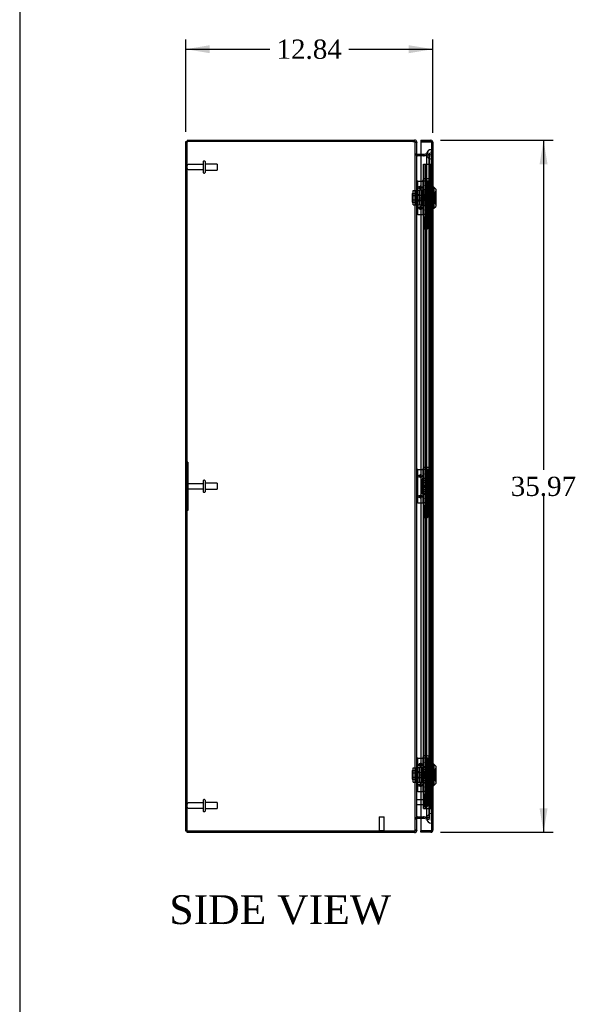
# Model space of a CAD drawing. Header units: inches. Extents: x 1 to 240, y -1 to 159.
# Tile 2 of 9: x 1 to 30, y 58 to 109. Entities that reach past the tile are written whole.
import ezdxf
from ezdxf.enums import TextEntityAlignment as Align
from ezdxf.lldxf.tags import DXFTag

# ---------------------------------------------------------------- set-up
doc = ezdxf.new("R2010")
doc.units = ezdxf.units.IN
doc.header["$MEASUREMENT"] = 0
for name, color, linetype in [('CAP02342', 7, 'Continuous'), ('COM52765', 7, 'Continuous'), ('COM52811', 7, 'Continuous'), ('COM53846', 7, 'Continuous'), ('COM70219', 7, 'Continuous'), ('COM71099-1', 7, 'Continuous'), ('Default', 7, 'Continuous'), ('HNG14573-1', 7, 'Continuous'), ('HNG14573-2', 7, 'Continuous'), ('LOK10000', 7, 'Continuous'), ('LOK10000CAM', 7, 'Continuous'), ('LOK10000NUT', 7, 'Continuous'), ('LOK10000SC', 7, 'Continuous'), ('PIN17645', 7, 'Continuous'), ('QLB20254', 7, 'Continuous'), ('QLB20284', 7, 'Continuous'), ('STD21878', 7, 'Continuous'), ('STD26098', 7, 'Continuous')]:
    doc.layers.add(name, color=color, linetype=linetype)
doc.styles.add('SEACAD_Times_New_Roman', font='times.ttf')
tags = doc.linetypes.add('HIDDEN2', pattern=[0.1875, 0.125, -0.0625]).pattern_tags.tags
tags[6:7] = [DXFTag(74, 4), DXFTag(75, 0), DXFTag(340, '0'), DXFTag(46, 0.0), DXFTag(50, 0.0), DXFTag(44, 0.0), DXFTag(45, 0.0)]
tags[4:5] = [DXFTag(74, 4), DXFTag(75, 0), DXFTag(340, '0'), DXFTag(46, 0.0), DXFTag(50, 0.0), DXFTag(44, 0.0), DXFTag(45, 0.0)]
doc.dimstyles.new('HAMMOND_(STH_-_240x160)', dxfattribs={"dimtxt": 1, "dimasz": 1.25, "dimexe": 0.5, "dimexo": 0.5, "dimgap": 0.25, "dimtad": 0, "dimtih": 1, "dimtoh": 1, "dimzin": 0, "dimdsep": 46, "dimtxsty": 'SEACAD_Times_New_Roman', "dimblk1": '_SE_FILLED', "dimblk2": '_SE_FILLED', "dimsah": 1, "dimcen": 0.5, "dimadec": 0, "dimazin": 0, "dimtfac": 0.8, "dimtofl": 0, "dimtmove": 0, "dimatfit": 3, "dimfxl": 1, "dimtolj": 1, "dimtzin": 0, "dimarcsym": 0})

# ---------------------------------------------------------------- blocks, each defined once
blk = doc.blocks.new('SE2')
at = {"layer": 'CAP02342', "color": 7, "linetype": 'HIDDEN2'}
for p, q in [((22.224, 98.471), (21.932, 98.471)), ((21.932, 98.471), (21.932, 97.998)), ((21.992, 98.471), (21.992, 97.998)), ((22.164, 97.998), (22.164, 98.471)), ((22.224, 97.998), (22.224, 98.471)), ((22.071, 97.919), (22.085, 97.919)), ((22.071, 97.859), (22.085, 97.859)), ((22.224, 83.471), (21.932, 83.471)), ((21.932, 83.471), (21.932, 82.998)), ((21.992, 83.471), (21.992, 82.998)), ((22.164, 82.998), (22.164, 83.471)), ((22.224, 82.998), (22.224, 83.471)), ((22.071, 82.919), (22.085, 82.919)), ((22.071, 82.859), (22.085, 82.859)), ((22.224, 68.471), (21.932, 68.471)), ((21.932, 68.471), (21.932, 67.998)), ((21.992, 68.471), (21.992, 67.998)), ((22.164, 67.998), (22.164, 68.471)), ((22.224, 67.998), (22.224, 68.471)), ((22.071, 67.919), (22.085, 67.919)), ((22.071, 67.859), (22.085, 67.859))]:
    blk.add_line(p, q, dxfattribs=at)
for centre, radius, start, end in [((22.071, 97.998), 0.139, 180, 270), ((22.071, 97.998), 0.079, 180, 270), ((22.071, 97.998), 0.079, 270, 275.0835), ((22.071, 97.998), 0.139, 270, 272.8866), ((22.085, 97.998), 0.079, 264.9165, 270), ((22.085, 97.998), 0.139, 267.1134, 270), ((22.085, 97.998), 0.079, 270, 0), ((22.085, 97.998), 0.139, 270, 0), ((22.071, 82.998), 0.139, 180, 270), ((22.071, 82.998), 0.079, 180, 270), ((22.071, 82.998), 0.079, 270, 275.0835), ((22.085, 82.998), 0.079, 264.9165, 270), ((22.085, 82.998), 0.079, 270, 0), ((22.085, 82.998), 0.139, 270, 0), ((22.071, 82.998), 0.139, 270, 272.8866), ((22.085, 82.998), 0.139, 267.1134, 270), ((22.071, 67.998), 0.139, 180, 270), ((22.071, 67.998), 0.079, 180, 270), ((22.071, 67.998), 0.079, 270, 275.0835), ((22.071, 67.998), 0.139, 270, 272.8866), ((22.085, 67.998), 0.079, 264.9165, 270), ((22.085, 67.998), 0.139, 267.1134, 270), ((22.085, 67.998), 0.079, 270, 0), ((22.085, 67.998), 0.139, 270, 0)]:
    blk.add_arc(centre, radius, start, end, dxfattribs=at)
at = {"layer": 'COM52765', "color": 7, "linetype": 'Continuous'}
for p, q in [((9.588, 102.415), (9.696, 102.415)), ((9.588, 66.559), (9.588, 102.415)), ((21.385, 102.415), (9.696, 102.415)), ((21.588, 66.62), (21.588, 102.353)), ((21.624, 101.665), (21.622, 101.665)), ((21.8, 101.665), (21.624, 101.665)), ((21.622, 67.309), (21.624, 67.309)), ((21.624, 67.309), (21.8, 67.309)), ((9.696, 66.559), (9.588, 66.559)), ((21.385, 66.559), (9.696, 66.559))]:
    blk.add_line(p, q, dxfattribs=at)
at = {"layer": 'COM52765', "color": 7, "linetype": 'HIDDEN2'}
for p, q in [((9.66, 66.559), (9.66, 102.415)), ((9.66, 101.987), (9.588, 101.987)), ((21.516, 66.62), (21.516, 102.353)), ((21.588, 102.353), (21.516, 102.353)), ((9.588, 101.487), (9.66, 101.487)), ((21.588, 101.752), (21.516, 101.752)), ((21.622, 101.665), (21.617, 101.665)), ((21.949, 101.665), (21.8, 101.665)), ((21.954, 101.666), (21.949, 101.665)), ((21.962, 101.668), (21.954, 101.666)), ((22.242, 101.732), (21.962, 101.668)), ((21.962, 101.668), (21.978, 101.668)), ((22.259, 101.732), (21.978, 101.668)), ((22.259, 101.732), (22.242, 101.732)), ((22.242, 67.242), (22.242, 101.732)), ((22.259, 67.242), (22.259, 101.732)), ((9.66, 67.487), (9.588, 67.487)), ((21.588, 67.222), (21.516, 67.222)), ((21.622, 67.309), (21.617, 67.309)), ((21.8, 67.309), (21.949, 67.309)), ((21.949, 67.309), (21.954, 67.308)), ((21.954, 67.308), (21.962, 67.306)), ((21.962, 67.306), (21.978, 67.306)), ((21.962, 67.306), (22.242, 67.242)), ((21.978, 67.306), (22.259, 67.242)), ((22.259, 67.242), (22.242, 67.242)), ((9.588, 66.987), (9.66, 66.987)), ((21.588, 66.62), (21.516, 66.62))]:
    blk.add_line(p, q, dxfattribs=at)
at = {"layer": 'COM52765', "color": 7, "linetype": 'Continuous'}
for centre, radius, start, end in [((21.385, 102.103), 0.312, 72.2641, 90), ((21.755, 101.766), 0.168, 184.9188, 217.2701), ((21.755, 67.207), 0.168, 142.7299, 175.0812), ((21.385, 66.871), 0.312, 270, 287.7359)]:
    blk.add_arc(centre, radius, start, end, dxfattribs=at)
at = {"layer": 'COM52765', "color": 7, "linetype": 'HIDDEN2'}
blk.add_arc((21.755, 67.207), 0.168, 142.7299, 175.0812, dxfattribs=at)
at = {"layer": 'COM52765', "color": 7, "linetype": 'Continuous'}
for points in [[(21.48, 102.4), (21.496, 102.397), (21.511, 102.394), (21.538, 102.388), (21.549, 102.384), (21.569, 102.377), (21.576, 102.372), (21.586, 102.363), (21.588, 102.358), (21.588, 102.353)], [(21.588, 66.62), (21.588, 66.615), (21.586, 66.61), (21.576, 66.601), (21.569, 66.597), (21.549, 66.589), (21.538, 66.586), (21.511, 66.579), (21.496, 66.576), (21.48, 66.574)]]:
    blk.add_open_spline(points, degree=3, knots=[0, 0, 0, 0, 0.25, 0.25, 0.5, 0.5, 0.75, 0.75, 1, 1, 1, 1], dxfattribs=at)
at = {"layer": 'COM52765', "color": 7, "linetype": 'HIDDEN2'}
for points, knots in [([(21.48, 102.4), (21.482, 102.399), (21.484, 102.398), (21.488, 102.396), (21.491, 102.394), (21.495, 102.391), (21.498, 102.389), (21.501, 102.386), (21.504, 102.383), (21.508, 102.379), (21.511, 102.374), (21.514, 102.368), (21.516, 102.361), (21.516, 102.356), (21.516, 102.353)], [0, 0, 0, 0, 0.058156, 0.116815, 0.175998, 0.235726, 0.296018, 0.356891, 0.41836, 0.48044, 0.606387, 0.734924, 0.866115, 1, 1, 1, 1]), ([(21.617, 101.665), (21.604, 101.672), (21.59, 101.679), (21.566, 101.694), (21.555, 101.701), (21.536, 101.716), (21.529, 101.723), (21.519, 101.738), (21.516, 101.745), (21.516, 101.752)], [0, 0, 0, 0, 0.25, 0.25, 0.5, 0.5, 0.75, 0.75, 1, 1, 1, 1]), ([(21.516, 67.222), (21.516, 67.229), (21.519, 67.236), (21.529, 67.251), (21.536, 67.258), (21.555, 67.273), (21.566, 67.28), (21.59, 67.294), (21.604, 67.302), (21.617, 67.309)], [0, 0, 0, 0, 0.25, 0.25, 0.5, 0.5, 0.75, 0.75, 1, 1, 1, 1]), ([(21.516, 66.62), (21.516, 66.619), (21.516, 66.616), (21.516, 66.612), (21.515, 66.608), (21.513, 66.604), (21.511, 66.6), (21.509, 66.597), (21.506, 66.592), (21.501, 66.588), (21.496, 66.583), (21.49, 66.579), (21.485, 66.576), (21.482, 66.575), (21.48, 66.574)], [0, 0, 0, 0, 0.076871, 0.15286, 0.227973, 0.302217, 0.375602, 0.448141, 0.519849, 0.643292, 0.764341, 0.843836, 0.922372, 1, 1, 1, 1])]:
    blk.add_open_spline(points, degree=3, knots=knots, dxfattribs=at)
at = {"layer": 'COM52811', "color": 7, "linetype": 'Continuous'}
for p, q in [((21.8, 102.471), (21.8, 102.399)), ((21.8, 102.471), (22.317, 102.471)), ((21.8, 102.399), (21.8, 66.574)), ((21.8, 102.399), (22.317, 102.399)), ((22.317, 102.399), (21.8, 102.399)), ((22.317, 102.399), (22.317, 102.399)), ((22.368, 102.399), (22.317, 102.399)), ((22.317, 102.399), (22.405, 102.399)), ((22.368, 102.399), (22.405, 102.426)), ((22.425, 102.363), (22.425, 66.61)), ((22.425, 102.363), (22.425, 102.363)), ((22.425, 102.363), (22.425, 102.363)), ((22.425, 102.363), (22.425, 102.363)), ((21.8, 66.502), (21.8, 66.574)), ((22.317, 66.574), (21.8, 66.574)), ((21.8, 66.574), (22.317, 66.574)), ((22.317, 66.574), (22.317, 66.574)), ((22.317, 66.574), (22.368, 66.574)), ((22.317, 66.574), (22.405, 66.574)), ((22.368, 66.574), (22.405, 66.547)), ((22.425, 66.609), (22.425, 66.61)), ((22.425, 66.61), (22.425, 66.61)), ((22.425, 66.61), (22.425, 66.61)), ((22.317, 66.502), (21.8, 66.502))]:
    blk.add_line(p, q, dxfattribs=at)
at = {"layer": 'COM52811', "color": 7, "linetype": 'HIDDEN2'}
for p, q in [((22.317, 102.399), (22.317, 102.399)), ((22.353, 102.363), (22.353, 66.61)), ((22.353, 102.363), (22.425, 102.363)), ((22.425, 102.363), (22.353, 102.363)), ((22.353, 99.881), (22.425, 99.881)), ((22.353, 99.717), (22.425, 99.717)), ((22.353, 99.255), (22.425, 99.255)), ((22.353, 99.09), (22.425, 99.09)), ((22.353, 69.882), (22.425, 69.882)), ((22.353, 69.718), (22.425, 69.718)), ((22.353, 69.256), (22.425, 69.256)), ((22.353, 69.091), (22.425, 69.091)), ((22.317, 66.574), (22.317, 66.574)), ((22.425, 66.61), (22.353, 66.61)), ((22.353, 66.61), (22.425, 66.61))]:
    blk.add_line(p, q, dxfattribs=at)
at = {"layer": 'COM52811', "color": 7, "linetype": 'Continuous'}
for centre, start, end in [((22.317, 102.363), 35.5265, 90), ((22.317, 102.363), 0.2175, 35.5265), ((22.317, 102.363), 0, 0.1008), ((22.317, 66.61), 270, 324.4735), ((22.317, 66.61), 324.4735, 359.7825), ((22.317, 66.61), 359.8992, 0)]:
    blk.add_arc(centre, 0.108, start, end, dxfattribs=at)
at = {"layer": 'COM52811', "color": 7, "linetype": 'HIDDEN2'}
for centre, start, end in [((22.317, 102.363), 0.3025, 90), ((22.317, 102.363), 0.3025, 90), ((22.317, 102.363), 0, 0.3025), ((22.317, 66.61), 270, 359.6975), ((22.317, 66.61), 270, 359.6975), ((22.317, 66.61), 359.6975, 0)]:
    blk.add_arc(centre, 0.036, start, end, dxfattribs=at)
for points, knots in [([(22.425, 102.363), (22.419, 102.363), (22.414, 102.363), (22.408, 102.363), (22.401, 102.363), (22.395, 102.364), (22.389, 102.364), (22.388, 102.364), (22.386, 102.364), (22.385, 102.364), (22.383, 102.364), (22.381, 102.365), (22.38, 102.365), (22.379, 102.366), (22.379, 102.366), (22.378, 102.366), (22.378, 102.367), (22.377, 102.368), (22.377, 102.368), (22.376, 102.371), (22.375, 102.374), (22.375, 102.378), (22.374, 102.381), (22.373, 102.384), (22.372, 102.387), (22.371, 102.391), (22.37, 102.395), (22.368, 102.399)], [0, 0, 0, 0, 0.186705, 0.186705, 0.186705, 0.38114, 0.38114, 0.38114, 0.429837, 0.429837, 0.429837, 0.479528, 0.479528, 0.479528, 0.504062, 0.504062, 0.504062, 0.535578, 0.535578, 0.535578, 0.673413, 0.673413, 0.673413, 0.81014, 0.81014, 0.81014, 1, 1, 1, 1]), ([(22.368, 102.399), (22.37, 102.393), (22.372, 102.388), (22.374, 102.38), (22.375, 102.377), (22.376, 102.373), (22.376, 102.371), (22.377, 102.369), (22.377, 102.367), (22.38, 102.365), (22.382, 102.364), (22.386, 102.364), (22.388, 102.364), (22.394, 102.363), (22.398, 102.363), (22.41, 102.363), (22.417, 102.363), (22.425, 102.363)], [0, 0, 0, 0, 0.25, 0.25, 0.375, 0.375, 0.4375, 0.4375, 0.5, 0.5, 0.5625, 0.5625, 0.625, 0.625, 0.75, 0.75, 1, 1, 1, 1]), ([(22.425, 66.61), (22.419, 66.61), (22.414, 66.61), (22.408, 66.61), (22.401, 66.609), (22.395, 66.609), (22.389, 66.609), (22.388, 66.609), (22.386, 66.609), (22.385, 66.609), (22.383, 66.608), (22.381, 66.608), (22.38, 66.608), (22.379, 66.607), (22.379, 66.607), (22.378, 66.606), (22.378, 66.606), (22.377, 66.605), (22.377, 66.605), (22.376, 66.602), (22.375, 66.598), (22.375, 66.595), (22.374, 66.592), (22.373, 66.589), (22.372, 66.586), (22.371, 66.582), (22.37, 66.578), (22.368, 66.574)], [0, 0, 0, 0, 0.186705, 0.186705, 0.186705, 0.38114, 0.38114, 0.38114, 0.429837, 0.429837, 0.429837, 0.479528, 0.479528, 0.479528, 0.504062, 0.504062, 0.504062, 0.535578, 0.535578, 0.535578, 0.673413, 0.673413, 0.673413, 0.81014, 0.81014, 0.81014, 1, 1, 1, 1]), ([(22.368, 66.574), (22.37, 66.579), (22.372, 66.585), (22.374, 66.593), (22.375, 66.596), (22.376, 66.6), (22.376, 66.601), (22.377, 66.604), (22.377, 66.605), (22.38, 66.608), (22.382, 66.608), (22.386, 66.609), (22.388, 66.609), (22.394, 66.609), (22.398, 66.609), (22.41, 66.609), (22.417, 66.609), (22.425, 66.609)], [0, 0, 0, 0, 0.25, 0.25, 0.375, 0.375, 0.4375, 0.4375, 0.5, 0.5, 0.5625, 0.5625, 0.625, 0.625, 0.75, 0.75, 1, 1, 1, 1])]:
    blk.add_open_spline(points, degree=3, knots=knots, dxfattribs=at)
at = {"layer": 'COM52811', "color": 7, "linetype": 'Continuous'}
for points in [[(22.405, 102.399), (22.412, 102.393), (22.417, 102.387), (22.424, 102.375), (22.425, 102.369), (22.425, 102.363)], [(22.405, 66.574), (22.412, 66.58), (22.417, 66.586), (22.424, 66.598), (22.425, 66.604), (22.425, 66.61)]]:
    blk.add_open_spline(points, degree=3, knots=[0, 0, 0, 0, 0.5, 0.5, 1, 1, 1, 1], dxfattribs=at)
at = {"layer": 'COM53846', "color": 7, "linetype": 'HIDDEN2'}
for p, q in [((21.947, 67.736), (21.947, 101.236)), ((21.947, 101.236), (22.028, 101.236)), ((21.985, 67.736), (21.985, 101.236)), ((22.028, 101.236), (22.272, 101.236)), ((22.065, 67.736), (22.065, 101.236)), ((22.272, 101.236), (22.353, 101.236)), ((22.315, 67.736), (22.315, 101.236)), ((21.947, 67.736), (22.028, 67.736)), ((22.028, 67.736), (22.272, 67.736)), ((22.272, 67.736), (22.353, 67.736))]:
    blk.add_line(p, q, dxfattribs=at)
at = {"layer": 'COM70219', "color": 7, "linetype": 'HIDDEN2'}
for p, q in [((22.349, 101.748), (22.351, 101.997)), ((22.351, 101.997), (22.351, 101.498)), ((22.351, 101.997), (22.352, 101.997)), ((22.352, 101.997), (22.352, 101.498)), ((22.103, 101.748), (22.103, 101.498)), ((22.103, 101.498), (22.103, 67.476)), ((22.349, 101.748), (22.349, 101.498)), ((22.351, 101.499), (22.349, 101.748)), ((22.349, 101.498), (22.349, 67.476)), ((22.352, 101.499), (22.351, 101.499)), ((22.351, 101.498), (22.351, 67.476)), ((22.352, 101.498), (22.352, 67.476)), ((22.103, 67.476), (22.103, 67.226)), ((22.349, 67.476), (22.349, 67.226)), ((22.351, 67.475), (22.349, 67.226)), ((22.349, 67.226), (22.351, 66.977)), ((22.351, 67.476), (22.351, 66.977)), ((22.352, 67.475), (22.351, 67.475)), ((22.352, 67.476), (22.352, 66.977)), ((22.351, 66.977), (22.352, 66.977))]:
    blk.add_line(p, q, dxfattribs=at)
for centre in [(22.353, 101.748), (22.353, 67.226)]:
    blk.add_arc(centre, 0.25, 90, 270, dxfattribs=at)
at = {"layer": 'COM71099-1', "color": 7, "linetype": 'Continuous'}
for p, q in [((9.66, 102.487), (21.383, 102.487)), ((9.66, 102.487), (9.66, 102.415)), ((21.383, 102.487), (21.48, 102.487)), ((21.48, 102.415), (21.48, 102.487)), ((21.562, 102.379), (21.588, 102.379)), ((21.588, 102.379), (21.588, 102.353)), ((21.613, 101.739), (21.601, 101.703)), ((21.8, 101.737), (21.624, 101.737)), ((21.613, 67.235), (21.601, 67.271)), ((21.624, 67.237), (21.8, 67.237)), ((9.66, 66.487), (9.66, 66.559)), ((21.48, 66.559), (21.48, 66.487)), ((21.562, 66.595), (21.588, 66.595)), ((21.588, 66.62), (21.588, 66.595)), ((21.383, 66.487), (9.66, 66.487)), ((21.48, 66.487), (21.383, 66.487))]:
    blk.add_line(p, q, dxfattribs=at)
at = {"layer": 'COM71099-1', "color": 7, "linetype": 'HIDDEN2'}
for p, q in [((21.383, 102.415), (21.48, 102.415)), ((21.516, 102.379), (21.562, 102.379)), ((21.516, 101.773), (21.588, 101.773)), ((21.601, 101.703), (21.59, 101.671)), ((21.954, 101.737), (21.8, 101.737)), ((21.949, 101.665), (21.954, 101.665)), ((21.955, 101.737), (21.962, 101.738)), ((21.955, 101.737), (21.956, 101.665)), ((21.956, 101.665), (21.978, 101.668)), ((22.242, 101.803), (21.962, 101.738)), ((21.962, 101.738), (21.978, 101.668)), ((21.978, 101.668), (22.259, 101.732)), ((22.242, 101.803), (22.259, 101.732)), ((21.516, 67.201), (21.588, 67.201)), ((21.601, 67.271), (21.59, 67.303)), ((21.8, 67.237), (21.954, 67.237)), ((21.954, 67.309), (21.949, 67.309)), ((21.955, 67.237), (21.956, 67.309)), ((21.962, 67.236), (21.955, 67.237)), ((21.978, 67.306), (21.956, 67.309)), ((21.962, 67.236), (21.978, 67.306)), ((21.962, 67.236), (22.242, 67.171)), ((22.259, 67.241), (21.978, 67.306)), ((22.242, 67.171), (22.259, 67.241)), ((21.48, 66.559), (21.383, 66.559)), ((21.516, 66.62), (21.516, 66.595)), ((21.516, 66.595), (21.562, 66.595))]:
    blk.add_line(p, q, dxfattribs=at)
at = {"layer": 'COM71099-1', "color": 7, "linetype": 'Continuous'}
for centre, radius, start, end in [((21.48, 102.379), 0.108, 0, 90), ((21.48, 102.379), 0.036, 24.4765, 90), ((21.624, 101.773), 0.036, 180, 251.3966), ((21.624, 101.773), 0.036, 251.3966, 270), ((21.624, 67.201), 0.036, 108.6034, 180), ((21.624, 67.201), 0.036, 90, 108.6034), ((21.624, 67.201), 0.108, 90, 91.4162), ((21.48, 66.595), 0.108, 270, 0), ((21.48, 66.595), 0.036, 270, 335.5235)]:
    blk.add_arc(centre, radius, start, end, dxfattribs=at)
at = {"layer": 'COM71099-1', "color": 7, "linetype": 'HIDDEN2'}
for centre, radius, start, end in [((21.48, 102.379), 0.036, 0, 24.4765), ((21.624, 101.773), 0.108, 180, 251.3966), ((21.624, 101.773), 0.108, 251.3966, 270), ((21.954, 101.773), 0.036, 270, 270.9462), ((21.954, 101.773), 0.108, 270, 270.9462), ((21.624, 67.201), 0.108, 108.6034, 180), ((21.624, 67.201), 0.108, 91.4162, 108.6034), ((21.954, 67.201), 0.108, 89.0538, 90), ((21.954, 67.201), 0.036, 89.0538, 90), ((21.48, 66.595), 0.036, 335.5235, 0)]:
    blk.add_arc(centre, radius, start, end, dxfattribs=at)
at = {"layer": 'HNG14573-1', "color": 7, "linetype": 'Continuous'}
for p, q in [((21.645, 100.353), (21.588, 100.353)), ((21.645, 98.621), (21.645, 100.353)), ((21.645, 100.353), (21.666, 100.353)), ((21.666, 100.353), (21.8, 100.353)), ((21.645, 98.621), (21.588, 98.621)), ((21.645, 98.621), (21.666, 98.621)), ((21.666, 98.621), (21.8, 98.621)), ((21.645, 85.353), (21.588, 85.353)), ((21.645, 83.621), (21.645, 85.353)), ((21.645, 85.353), (21.666, 85.353)), ((21.666, 85.353), (21.8, 85.353)), ((21.645, 83.621), (21.588, 83.621)), ((21.645, 83.621), (21.666, 83.621)), ((21.666, 83.621), (21.8, 83.621)), ((21.645, 70.353), (21.588, 70.353)), ((21.645, 68.621), (21.645, 70.353)), ((21.645, 70.353), (21.666, 70.353)), ((21.666, 70.353), (21.8, 70.353)), ((21.645, 68.621), (21.588, 68.621)), ((21.645, 68.621), (21.666, 68.621)), ((21.666, 68.621), (21.8, 68.621))]:
    blk.add_line(p, q, dxfattribs=at)
at = {"layer": 'HNG14573-1', "color": 7, "linetype": 'HIDDEN2'}
for p, q in [((21.8, 100.353), (21.89, 100.353)), ((21.9, 100.353), (21.9, 99.899)), ((21.957, 100.353), (21.957, 99.899)), ((22.155, 99.899), (22.155, 100.353)), ((22.199, 99.899), (22.199, 100.353)), ((22.256, 99.899), (22.256, 100.353)), ((22.256, 99.899), (21.9, 99.899)), ((22.14, 100.166), (22.065, 100.132)), ((22.065, 100.123), (22.14, 100.09)), ((22.071, 100.179), (22.127, 100.204)), ((22.071, 100.077), (22.127, 100.051)), ((22.199, 99.074), (22.199, 99.899)), ((22.256, 99.074), (22.256, 99.899)), ((21.9, 99.074), (22.256, 99.074)), ((21.9, 99.074), (21.9, 98.621)), ((21.957, 99.074), (21.957, 98.621)), ((22.14, 98.884), (22.065, 98.85)), ((22.065, 98.841), (22.14, 98.808)), ((22.127, 98.922), (22.071, 98.897)), ((22.127, 98.769), (22.071, 98.795)), ((22.155, 98.621), (22.155, 99.074)), ((22.199, 98.621), (22.199, 99.074)), ((22.256, 98.621), (22.256, 99.074)), ((21.8, 98.621), (21.9, 98.621)), ((22.256, 98.621), (21.9, 98.621)), ((21.8, 85.353), (21.89, 85.353)), ((21.9, 85.353), (21.9, 84.899)), ((21.957, 85.353), (21.957, 84.899)), ((22.14, 85.166), (22.065, 85.132)), ((22.065, 85.123), (22.14, 85.09)), ((22.071, 85.179), (22.127, 85.204)), ((22.071, 85.077), (22.127, 85.051)), ((22.155, 84.899), (22.155, 85.353)), ((22.199, 84.899), (22.199, 85.353)), ((22.256, 84.899), (22.256, 85.353)), ((22.256, 84.899), (21.9, 84.899)), ((22.199, 84.074), (22.199, 84.899)), ((22.256, 84.074), (22.256, 84.899)), ((21.9, 84.074), (22.256, 84.074)), ((21.9, 84.074), (21.9, 83.621)), ((21.957, 84.074), (21.957, 83.621)), ((22.155, 83.621), (22.155, 84.074)), ((22.199, 83.621), (22.199, 84.074)), ((22.256, 83.621), (22.256, 84.074)), ((21.8, 83.621), (21.9, 83.621)), ((22.256, 83.621), (21.9, 83.621)), ((22.14, 83.884), (22.065, 83.85)), ((22.065, 83.841), (22.14, 83.808)), ((22.127, 83.922), (22.071, 83.897)), ((22.127, 83.769), (22.071, 83.795)), ((21.8, 70.353), (21.89, 70.353)), ((21.9, 70.353), (21.9, 69.899)), ((21.957, 70.353), (21.957, 69.899)), ((22.14, 70.166), (22.065, 70.132)), ((22.065, 70.123), (22.14, 70.09)), ((22.071, 70.179), (22.127, 70.204)), ((22.155, 69.899), (22.155, 70.353)), ((22.199, 69.899), (22.199, 70.353)), ((22.256, 69.899), (22.256, 70.353)), ((22.256, 69.899), (21.9, 69.899)), ((22.071, 70.077), (22.127, 70.051)), ((22.199, 69.074), (22.199, 69.899)), ((22.256, 69.074), (22.256, 69.899)), ((21.8, 68.621), (21.9, 68.621)), ((21.9, 69.074), (22.256, 69.074)), ((21.9, 69.074), (21.9, 68.621)), ((22.256, 68.621), (21.9, 68.621)), ((21.957, 69.074), (21.957, 68.621)), ((22.14, 68.884), (22.065, 68.85)), ((22.065, 68.841), (22.14, 68.808)), ((22.127, 68.922), (22.071, 68.897)), ((22.127, 68.769), (22.071, 68.795)), ((22.155, 68.621), (22.155, 69.074)), ((22.199, 68.621), (22.199, 69.074)), ((22.256, 68.621), (22.256, 69.074))]:
    blk.add_line(p, q, dxfattribs=at)
for centre in [(21.785, 100.018), (21.785, 98.956), (21.785, 85.018), (21.785, 83.956), (21.785, 70.018), (21.785, 68.956)]:
    blk.add_circle(centre, 0.079, dxfattribs=at)
at = {"layer": 'HNG14573-1', "color": 7, "linetype": 'Continuous'}
for centre in [(21.785, 100.018), (21.785, 98.956), (21.785, 85.018), (21.785, 83.956), (21.785, 70.018), (21.785, 68.956)]:
    blk.add_arc(centre, 0.022, 47.0141, 312.9859, dxfattribs=at)
at = {"layer": 'HNG14573-1', "color": 7, "linetype": 'HIDDEN2'}
for centre, start, end in [((21.785, 100.018), 0, 47.0141), ((21.785, 100.018), 312.9859, 0), ((21.785, 98.956), 0, 47.0141), ((21.785, 98.956), 312.9859, 0), ((21.785, 85.018), 0, 47.0141), ((21.785, 85.018), 312.9859, 0), ((21.785, 83.956), 0, 47.0141), ((21.785, 83.956), 312.9859, 0), ((21.785, 70.018), 0, 47.0141), ((21.785, 70.018), 312.9859, 0), ((21.785, 68.956), 0, 47.0141), ((21.785, 68.956), 312.9859, 0)]:
    blk.add_arc(centre, 0.022, start, end, dxfattribs=at)
for centre, major_axis, ratio, start_param, end_param in [((22.127, 100.128), (0.0978, 0), 0.638889, 2.181662, 4.101524), ((22.07, 100.128), (0.00861, 0), 0.638889, 2.181662, 4.101524), ((22.106, 100.153), (-0.0911, -0.0581), 0.323001, 2.93843, 4.282333), ((22.106, 100.102), (-0.0911, 0.0581), 0.323001, 2.000852, 3.344755), ((22.106, 100.084), (-0.147, -0.094), 0.323001, 2.93843, 4.282333), ((22.106, 100.172), (-0.147, 0.094), 0.323001, 2.000852, 3.344755), ((22.127, 98.846), (0.0978, 0), 0.638889, 2.181662, 4.101524), ((22.07, 98.846), (0.00861, 0), 0.638889, 2.181662, 4.101524), ((22.106, 98.871), (-0.0911, -0.0581), 0.323001, 2.93843, 4.282333), ((22.106, 98.802), (-0.147, -0.094), 0.323001, 2.93843, 4.282333), ((22.106, 98.89), (-0.147, 0.094), 0.323001, 2.000852, 3.344755), ((22.106, 98.82), (-0.0911, 0.0581), 0.323001, 2.000852, 3.344755), ((22.127, 85.128), (0.0978, 0), 0.638889, 2.181662, 4.101524), ((22.07, 85.128), (0.00861, 0), 0.638889, 2.181662, 4.101524), ((22.106, 85.153), (-0.0911, -0.0581), 0.323001, 2.93843, 4.282333), ((22.106, 85.102), (-0.0911, 0.0581), 0.323001, 2.000852, 3.344755), ((22.106, 85.084), (-0.147, -0.094), 0.323001, 2.93843, 4.282333), ((22.106, 85.172), (-0.147, 0.094), 0.323001, 2.000852, 3.344755), ((22.106, 83.871), (-0.0911, -0.0581), 0.323001, 2.93843, 4.282333), ((22.127, 83.846), (0.0978, 0), 0.638889, 2.181662, 4.101524), ((22.07, 83.846), (0.00861, 0), 0.638889, 2.181662, 4.101524), ((22.106, 83.82), (-0.0911, 0.0581), 0.323001, 2.000852, 3.344755), ((22.106, 83.802), (-0.147, -0.094), 0.323001, 2.93843, 4.282333), ((22.106, 83.89), (-0.147, 0.094), 0.323001, 2.000852, 3.344755), ((22.127, 70.128), (0.0978, 0), 0.638889, 2.181662, 4.101524), ((22.07, 70.128), (0.00861, 0), 0.638889, 2.181662, 4.101524), ((22.106, 70.153), (-0.0911, -0.0581), 0.323001, 2.93843, 4.282333), ((22.106, 70.084), (-0.147, -0.094), 0.323001, 2.93843, 4.282333), ((22.106, 70.102), (-0.0911, 0.0581), 0.323001, 2.000852, 3.344755), ((22.106, 70.172), (-0.147, 0.094), 0.323001, 2.000852, 3.344755), ((22.127, 68.846), (0.0978, 0), 0.638889, 2.181662, 4.101524), ((22.07, 68.846), (0.00861, 0), 0.638889, 2.181662, 4.101524), ((22.106, 68.871), (-0.0911, -0.0581), 0.323001, 2.93843, 4.282333), ((22.106, 68.82), (-0.0911, 0.0581), 0.323001, 2.000852, 3.344755), ((22.106, 68.802), (-0.147, -0.094), 0.323001, 2.93843, 4.282333), ((22.106, 68.89), (-0.147, 0.094), 0.323001, 2.000852, 3.344755)]:
    blk.add_ellipse(centre, major_axis=major_axis, ratio=ratio, start_param=start_param, end_param=end_param, dxfattribs=at)
for centre, major_axis in [((22.055, 99.487), (0, -0.079)), ((22.052, 99.487), (0, 0.022)), ((22.055, 84.487), (0, -0.079)), ((22.052, 84.487), (0, 0.022)), ((22.055, 69.487), (0, -0.079)), ((22.052, 69.487), (0, 0.022))]:
    blk.add_ellipse(centre, major_axis=major_axis, ratio=0.97437, dxfattribs=at)
at = {"layer": 'HNG14573-2', "color": 7, "linetype": 'HIDDEN2'}
for p, q in [((22.277, 99.88), (21.879, 99.88)), ((21.879, 99.88), (21.879, 99.772)), ((21.958, 99.88), (21.958, 99.093)), ((22.198, 99.093), (22.198, 99.88)), ((22.277, 99.772), (22.277, 99.88)), ((21.851, 99.734), (21.851, 99.711)), ((22.277, 99.772), (21.879, 99.772)), ((22.277, 99.672), (21.879, 99.672)), ((21.879, 99.672), (21.879, 99.3)), ((22.277, 99.3), (21.879, 99.3)), ((22.277, 99.3), (22.277, 99.672)), ((22.306, 99.711), (22.306, 99.734)), ((21.851, 99.262), (21.851, 99.239)), ((22.277, 99.2), (21.879, 99.2)), ((21.879, 99.2), (21.879, 99.093)), ((22.277, 99.093), (21.879, 99.093)), ((22.277, 99.093), (22.277, 99.2)), ((22.306, 99.239), (22.306, 99.262)), ((21.851, 84.734), (21.851, 84.711)), ((22.277, 84.88), (21.879, 84.88)), ((21.879, 84.88), (21.879, 84.772)), ((22.277, 84.772), (21.879, 84.772)), ((22.277, 84.672), (21.879, 84.672)), ((21.879, 84.672), (21.879, 84.3)), ((21.958, 84.88), (21.958, 84.093)), ((22.198, 84.093), (22.198, 84.88)), ((22.277, 84.772), (22.277, 84.88)), ((22.277, 84.3), (22.277, 84.672)), ((22.306, 84.711), (22.306, 84.734)), ((21.851, 84.262), (21.851, 84.239)), ((22.277, 84.3), (21.879, 84.3)), ((22.277, 84.2), (21.879, 84.2)), ((21.879, 84.2), (21.879, 84.093)), ((22.277, 84.093), (21.879, 84.093)), ((22.277, 84.093), (22.277, 84.2)), ((22.306, 84.239), (22.306, 84.262)), ((21.851, 69.734), (21.851, 69.711)), ((22.277, 69.88), (21.879, 69.88)), ((21.879, 69.88), (21.879, 69.772)), ((22.277, 69.772), (21.879, 69.772)), ((22.277, 69.672), (21.879, 69.672)), ((21.879, 69.672), (21.879, 69.3)), ((21.958, 69.88), (21.958, 69.093)), ((22.198, 69.093), (22.198, 69.88)), ((22.277, 69.772), (22.277, 69.88)), ((22.277, 69.3), (22.277, 69.672)), ((22.306, 69.711), (22.306, 69.734)), ((21.851, 69.262), (21.851, 69.239)), ((22.277, 69.3), (21.879, 69.3)), ((22.277, 69.2), (21.879, 69.2)), ((21.879, 69.2), (21.879, 69.093)), ((22.277, 69.093), (21.879, 69.093)), ((22.277, 69.093), (22.277, 69.2)), ((22.306, 69.239), (22.306, 69.262))]:
    blk.add_line(p, q, dxfattribs=at)
for centre, start, end in [((21.891, 99.734), 106.7083, 180), ((21.891, 99.711), 180, 253.2917), ((21.891, 99.262), 106.7083, 180), ((22.266, 99.734), 0, 73.2917), ((22.266, 99.711), 286.7083, 0), ((22.266, 99.262), 0, 73.2917), ((21.891, 99.239), 180, 253.2917), ((22.266, 99.239), 286.7083, 0), ((21.891, 84.734), 106.7083, 180), ((21.891, 84.711), 180, 253.2917), ((22.266, 84.734), 0, 73.2917), ((22.266, 84.711), 286.7083, 0), ((21.891, 84.262), 106.7083, 180), ((21.891, 84.239), 180, 253.2917), ((22.266, 84.262), 0, 73.2917), ((22.266, 84.239), 286.7083, 0), ((21.891, 69.734), 106.7083, 180), ((21.891, 69.711), 180, 253.2917), ((22.266, 69.734), 0, 73.2917), ((22.266, 69.711), 286.7083, 0), ((21.891, 69.262), 106.7083, 180), ((21.891, 69.239), 180, 253.2917), ((22.266, 69.262), 0, 73.2917), ((22.266, 69.239), 286.7083, 0)]:
    blk.add_arc(centre, 0.04, start, end, dxfattribs=at)
at = {"layer": 'LOK10000', "color": 7, "linetype": 'HIDDEN2'}
for p, q in [((21.715, 99.878), (21.715, 99.093)), ((22.355, 99.878), (21.715, 99.878)), ((22.355, 99.881), (22.425, 99.881)), ((22.555, 99.173), (22.555, 99.798)), ((22.585, 99.798), (22.555, 99.798)), ((21.615, 99.643), (21.715, 99.643)), ((21.615, 99.328), (21.615, 99.643)), ((22.115, 99.602), (21.615, 99.602)), ((21.615, 99.37), (22.115, 99.37)), ((21.615, 99.328), (21.715, 99.328)), ((21.715, 99.486), (21.815, 99.486)), ((21.815, 99.328), (21.715, 99.328)), ((21.815, 99.486), (21.815, 99.328)), ((21.815, 99.093), (21.815, 99.328)), ((22.115, 99.602), (22.115, 99.37)), ((22.185, 99.486), (22.115, 99.602)), ((22.115, 99.37), (22.185, 99.486)), ((22.355, 99.717), (22.425, 99.717)), ((22.495, 99.516), (22.555, 99.516)), ((22.495, 99.456), (22.495, 99.516)), ((22.495, 99.456), (22.555, 99.456)), ((21.815, 99.093), (21.715, 99.093)), ((21.815, 99.093), (22.355, 99.093)), ((22.355, 99.255), (22.425, 99.255)), ((22.355, 99.09), (22.425, 99.09)), ((22.555, 99.173), (22.585, 99.173)), ((21.615, 69.644), (21.715, 69.644)), ((21.615, 69.329), (21.615, 69.644)), ((22.115, 69.603), (21.615, 69.603)), ((21.715, 69.879), (21.715, 69.094)), ((22.355, 69.879), (21.715, 69.879)), ((22.115, 69.603), (22.115, 69.371)), ((22.185, 69.487), (22.115, 69.603)), ((22.355, 69.882), (22.425, 69.882)), ((22.355, 69.718), (22.425, 69.718)), ((22.555, 69.174), (22.555, 69.799)), ((22.585, 69.799), (22.555, 69.799)), ((21.615, 69.371), (22.115, 69.371)), ((21.615, 69.329), (21.715, 69.329)), ((21.715, 69.487), (21.815, 69.487)), ((21.815, 69.329), (21.715, 69.329)), ((21.815, 69.094), (21.715, 69.094)), ((21.815, 69.487), (21.815, 69.329)), ((21.815, 69.094), (21.815, 69.329)), ((21.815, 69.094), (22.355, 69.094)), ((22.115, 69.371), (22.185, 69.487)), ((22.355, 69.256), (22.425, 69.256)), ((22.355, 69.091), (22.425, 69.091)), ((22.495, 69.517), (22.555, 69.517)), ((22.495, 69.457), (22.495, 69.517)), ((22.495, 69.457), (22.555, 69.457)), ((22.555, 69.174), (22.585, 69.174))]:
    blk.add_line(p, q, dxfattribs=at)
at = {"layer": 'LOK10000', "color": 7, "linetype": 'Continuous'}
for p, q in [((22.485, 100.036), (22.425, 100.036)), ((22.485, 100.036), (22.485, 98.936)), ((22.585, 99.936), (22.485, 100.036)), ((22.585, 99.936), (22.585, 99.036)), ((22.425, 98.936), (22.485, 98.936)), ((22.485, 98.936), (22.585, 99.036)), ((22.485, 70.037), (22.425, 70.037)), ((22.485, 70.037), (22.485, 68.937)), ((22.585, 69.937), (22.485, 70.037)), ((22.585, 69.937), (22.585, 69.037)), ((22.425, 68.937), (22.485, 68.937)), ((22.485, 68.937), (22.585, 69.037))]:
    blk.add_line(p, q, dxfattribs=at)
at = {"layer": 'LOK10000CAM', "color": 7, "linetype": 'HIDDEN2'}
for p, q in [((21.4, 99.861), (21.565, 99.861)), ((21.4, 99.111), (21.4, 99.861)), ((21.55, 99.111), (21.55, 99.861)), ((21.565, 99.788), (21.565, 99.861)), ((21.715, 99.861), (21.565, 99.861)), ((21.565, 99.183), (21.565, 99.788)), ((21.715, 99.643), (21.565, 99.643)), ((21.715, 99.328), (21.565, 99.328)), ((21.4, 99.111), (21.565, 99.111)), ((21.565, 99.111), (21.565, 99.183)), ((21.565, 99.111), (21.715, 99.111)), ((21.4, 69.862), (21.565, 69.862)), ((21.4, 69.112), (21.4, 69.862)), ((21.55, 69.112), (21.55, 69.862)), ((21.565, 69.789), (21.565, 69.862)), ((21.715, 69.862), (21.565, 69.862)), ((21.565, 69.184), (21.565, 69.789)), ((21.715, 69.644), (21.565, 69.644)), ((21.4, 69.112), (21.565, 69.112)), ((21.715, 69.329), (21.565, 69.329)), ((21.565, 69.112), (21.565, 69.184)), ((21.565, 69.112), (21.715, 69.112))]:
    blk.add_line(p, q, dxfattribs=at)
at = {"layer": 'LOK10000NUT', "color": 7, "linetype": 'HIDDEN2'}
for p, q in [((22.14, 100.098), (22.14, 99.792)), ((22.355, 100.098), (22.14, 100.098)), ((22.355, 99.878), (22.14, 99.878)), ((22.355, 100.098), (22.355, 99.792)), ((22.14, 99.792), (22.14, 99.18)), ((22.355, 99.792), (22.14, 99.792)), ((22.355, 99.792), (22.355, 99.18)), ((22.14, 99.18), (22.14, 98.874)), ((22.355, 99.18), (22.14, 99.18)), ((22.14, 99.093), (22.355, 99.093)), ((22.355, 98.874), (22.14, 98.874)), ((22.355, 99.18), (22.355, 98.874)), ((22.14, 70.099), (22.14, 69.793)), ((22.355, 70.099), (22.14, 70.099)), ((22.355, 69.879), (22.14, 69.879)), ((22.14, 69.793), (22.14, 69.181)), ((22.355, 69.793), (22.14, 69.793)), ((22.355, 70.099), (22.355, 69.793)), ((22.355, 69.793), (22.355, 69.181)), ((22.14, 69.181), (22.14, 68.875)), ((22.355, 69.181), (22.14, 69.181)), ((22.14, 69.094), (22.355, 69.094)), ((22.355, 69.181), (22.355, 68.875)), ((22.355, 68.875), (22.14, 68.875))]:
    blk.add_line(p, q, dxfattribs=at)
at = {"layer": 'LOK10000SC', "color": 7, "linetype": 'HIDDEN2'}
for p, q in [((21.358, 99.708), (21.495, 99.708)), ((21.358, 99.708), (21.358, 99.597)), ((21.358, 99.597), (21.495, 99.597)), ((21.358, 99.597), (21.358, 99.375)), ((21.358, 99.375), (21.495, 99.375)), ((21.358, 99.375), (21.358, 99.264)), ((21.495, 99.748), (21.495, 99.223)), ((21.565, 99.748), (21.495, 99.748)), ((21.94, 99.602), (21.565, 99.602)), ((21.565, 99.37), (21.94, 99.37)), ((21.94, 99.602), (21.94, 99.37)), ((21.358, 99.264), (21.495, 99.264)), ((21.495, 99.223), (21.565, 99.223)), ((21.358, 69.709), (21.495, 69.709)), ((21.358, 69.709), (21.358, 69.598)), ((21.495, 69.749), (21.495, 69.224)), ((21.565, 69.749), (21.495, 69.749)), ((21.94, 69.603), (21.565, 69.603)), ((21.94, 69.603), (21.94, 69.371)), ((21.358, 69.598), (21.495, 69.598)), ((21.358, 69.598), (21.358, 69.376)), ((21.358, 69.376), (21.495, 69.376)), ((21.358, 69.376), (21.358, 69.265)), ((21.358, 69.265), (21.495, 69.265)), ((21.495, 69.224), (21.565, 69.224)), ((21.565, 69.371), (21.94, 69.371))]:
    blk.add_line(p, q, dxfattribs=at)
at = {"layer": 'PIN17645', "color": 7, "linetype": 'HIDDEN2'}
for p, q in [((22.266, 100.353), (21.89, 100.353)), ((21.965, 100.353), (21.965, 98.253)), ((22.148, 100.471), (22.009, 100.471)), ((22.128, 100.47), (22.028, 100.47)), ((22.191, 98.253), (22.191, 100.353)), ((22.191, 98.253), (21.965, 98.253)), ((21.965, 98.253), (22.015, 98.203)), ((22.141, 98.203), (22.015, 98.203)), ((22.141, 98.203), (22.191, 98.253)), ((22.148, 85.471), (22.009, 85.471)), ((22.128, 85.47), (22.028, 85.47)), ((22.266, 85.353), (21.89, 85.353)), ((21.965, 85.353), (21.965, 83.253)), ((22.191, 83.253), (22.191, 85.353)), ((22.191, 83.253), (21.965, 83.253)), ((21.965, 83.253), (22.015, 83.203)), ((22.141, 83.203), (22.015, 83.203)), ((22.141, 83.203), (22.191, 83.253)), ((22.266, 70.353), (21.89, 70.353)), ((21.965, 70.353), (21.965, 68.253)), ((22.148, 70.471), (22.009, 70.471)), ((22.128, 70.47), (22.028, 70.47)), ((22.191, 68.253), (22.191, 70.353)), ((22.191, 68.253), (21.965, 68.253)), ((21.965, 68.253), (22.015, 68.203)), ((22.141, 68.203), (22.015, 68.203)), ((22.141, 68.203), (22.191, 68.253))]:
    blk.add_line(p, q, dxfattribs=at)
for centre, start, end in [((22.009, 100.353), 90, 180), ((22.009, 100.353), 80.5843, 90), ((22.148, 100.353), 90, 99.4157), ((22.148, 100.353), 0, 90), ((22.009, 85.353), 90, 180), ((22.009, 85.353), 80.5843, 90), ((22.148, 85.353), 90, 99.4157), ((22.148, 85.353), 0, 90), ((22.009, 70.353), 90, 180), ((22.009, 70.353), 80.5843, 90), ((22.148, 70.353), 90, 99.4157), ((22.148, 70.353), 0, 90)]:
    blk.add_arc(centre, 0.119, start, end, dxfattribs=at)
at = {"layer": 'QLB20254', "color": 7, "linetype": 'HIDDEN2'}
for p, q in [((9.69, 85.737), (9.66, 85.737)), ((9.69, 85.737), (9.69, 85.362)), ((9.69, 85.362), (9.69, 83.612)), ((9.702, 84.594), (9.689, 84.594)), ((9.702, 84.591), (9.689, 84.591)), ((9.702, 84.568), (9.689, 84.568)), ((9.702, 84.513), (9.689, 84.513)), ((9.702, 84.489), (9.689, 84.489)), ((9.7, 84.591), (9.69, 84.591)), ((9.7, 84.59), (9.69, 84.59)), ((9.7, 84.587), (9.69, 84.587)), ((9.7, 84.563), (9.69, 84.563)), ((9.7, 84.56), (9.69, 84.56)), ((9.7, 84.545), (9.69, 84.545)), ((9.7, 84.525), (9.69, 84.525)), ((9.7, 84.522), (9.69, 84.522)), ((9.7, 84.499), (9.69, 84.499)), ((9.7, 84.495), (9.69, 84.495)), ((9.7, 84.484), (9.69, 84.484)), ((9.7, 84.47), (9.69, 84.47)), ((9.7, 84.468), (9.69, 84.468)), ((9.7, 84.467), (9.69, 84.467)), ((9.7, 84.442), (9.69, 84.442)), ((9.7, 84.358), (9.7, 84.594)), ((9.689, 84.384), (9.702, 84.384)), ((9.689, 84.381), (9.702, 84.381)), ((9.689, 84.362), (9.69, 84.362)), ((9.689, 84.358), (9.702, 84.358)), ((9.7, 84.425), (9.69, 84.425)), ((9.7, 84.424), (9.69, 84.424)), ((9.7, 84.422), (9.69, 84.422)), ((9.7, 84.417), (9.69, 84.417)), ((9.7, 84.403), (9.69, 84.403)), ((9.7, 84.39), (9.69, 84.39)), ((9.7, 84.39), (9.69, 84.39)), ((9.7, 84.387), (9.69, 84.387)), ((9.7, 84.372), (9.69, 84.372)), ((9.7, 84.365), (9.69, 84.365)), ((9.7, 84.362), (9.69, 84.362)), ((9.7, 84.358), (9.69, 84.358)), ((9.7, 84.344), (9.69, 84.344)), ((9.7, 84.344), (9.7, 84.372)), ((9.7, 84.362), (9.702, 84.362)), ((9.69, 83.612), (9.69, 83.237)), ((9.69, 83.237), (9.66, 83.237))]:
    blk.add_line(p, q, dxfattribs=at)
at = {"layer": 'QLB20284', "color": 7, "linetype": 'HIDDEN2'}
for p, q in [((22.323, 100.096), (22.323, 100.471)), ((22.323, 100.471), (22.353, 100.471)), ((22.323, 98.346), (22.323, 100.096)), ((22.325, 99.49), (22.312, 99.49)), ((22.325, 99.487), (22.312, 99.487)), ((22.325, 99.464), (22.312, 99.464)), ((22.312, 99.392), (22.325, 99.392)), ((22.325, 99.37), (22.312, 99.37)), ((22.313, 99.487), (22.323, 99.487)), ((22.313, 99.486), (22.323, 99.486)), ((22.313, 99.486), (22.313, 99.338)), ((22.313, 99.459), (22.323, 99.459)), ((22.313, 99.441), (22.323, 99.441)), ((22.313, 99.421), (22.323, 99.421)), ((22.313, 99.418), (22.323, 99.418)), ((22.313, 99.391), (22.323, 99.391)), ((22.313, 99.382), (22.323, 99.382)), ((22.313, 99.381), (22.323, 99.381)), ((22.313, 99.379), (22.323, 99.379)), ((22.313, 99.364), (22.323, 99.364)), ((22.313, 99.338), (22.313, 99.312)), ((22.313, 99.338), (22.323, 99.338)), ((22.313, 99.321), (22.323, 99.321)), ((22.313, 99.312), (22.323, 99.312)), ((22.313, 99.312), (22.313, 99.258)), ((22.313, 99.299), (22.323, 99.299)), ((22.313, 99.286), (22.323, 99.286)), ((22.313, 99.285), (22.323, 99.285)), ((22.312, 99.28), (22.325, 99.28)), ((22.312, 99.277), (22.325, 99.277)), ((22.312, 99.258), (22.313, 99.258)), ((22.312, 99.254), (22.325, 99.254)), ((22.313, 99.283), (22.323, 99.283)), ((22.313, 99.268), (22.323, 99.268)), ((22.313, 99.261), (22.323, 99.261)), ((22.313, 99.258), (22.313, 99.24)), ((22.313, 99.258), (22.323, 99.258)), ((22.313, 99.254), (22.323, 99.254)), ((22.313, 99.24), (22.323, 99.24)), ((22.323, 99.258), (22.325, 99.258)), ((22.323, 97.971), (22.323, 98.346)), ((22.323, 97.971), (22.353, 97.971))]:
    blk.add_line(p, q, dxfattribs=at)
at = {"layer": 'STD21878', "color": 7, "linetype": 'HIDDEN2'}
for p, q in [((21.603, 67.949), (21.603, 68.199)), ((22.322, 68.199), (21.603, 68.199)), ((22.322, 67.933), (22.322, 68.214)), ((22.353, 68.214), (22.322, 68.214)), ((21.603, 67.949), (22.322, 67.949)), ((22.322, 67.933), (22.353, 67.933)), ((19.641, 67.309), (19.891, 67.309)), ((19.641, 67.309), (19.641, 66.59)), ((19.891, 66.59), (19.891, 67.309)), ((19.626, 66.59), (19.907, 66.59)), ((19.626, 66.59), (19.626, 66.559)), ((19.907, 66.559), (19.907, 66.59))]:
    blk.add_line(p, q, dxfattribs=at)
at = {"layer": 'STD26098', "color": 7, "linetype": 'HIDDEN2'}
for p, q in [((10.497, 101.363), (10.497, 100.798)), ((10.567, 101.393), (10.527, 101.393)), ((10.597, 101.363), (10.597, 100.798)), ((10.497, 101.216), (9.72, 101.216)), ((9.72, 100.946), (10.497, 100.946)), ((11.222, 101.237), (10.597, 101.237)), ((10.597, 100.925), (11.222, 100.925)), ((11.222, 101.237), (11.222, 100.925)), ((10.527, 100.768), (10.567, 100.768)), ((10.497, 84.622), (9.72, 84.622)), ((10.497, 84.769), (10.497, 84.204)), ((10.567, 84.799), (10.527, 84.799)), ((10.597, 84.769), (10.597, 84.204)), ((11.222, 84.643), (10.597, 84.643)), ((11.222, 84.643), (11.222, 84.331)), ((9.72, 84.352), (10.497, 84.352)), ((10.527, 84.174), (10.567, 84.174)), ((10.597, 84.331), (11.222, 84.331)), ((10.497, 68.175), (10.497, 67.61)), ((10.567, 68.205), (10.527, 68.205)), ((10.597, 68.175), (10.597, 67.61)), ((10.497, 68.028), (9.72, 68.028)), ((9.72, 67.758), (10.497, 67.758)), ((10.527, 67.58), (10.567, 67.58)), ((11.222, 68.049), (10.597, 68.049)), ((10.597, 67.737), (11.222, 67.737)), ((11.222, 68.049), (11.222, 67.737))]:
    blk.add_line(p, q, dxfattribs=at)
for centre, radius, start, end in [((10.527, 101.363), 0.03, 90, 180), ((10.567, 101.363), 0.03, 0, 90), ((9.72, 101.156), 0.06, 90, 180), ((9.72, 101.006), 0.06, 180, 270), ((10.527, 100.798), 0.03, 180, 270), ((10.567, 100.798), 0.03, 270, 0), ((9.72, 84.562), 0.06, 90, 180), ((10.527, 84.769), 0.03, 90, 180), ((10.567, 84.769), 0.03, 0, 90), ((9.72, 84.412), 0.06, 180, 270), ((10.527, 84.204), 0.03, 180, 270), ((10.567, 84.204), 0.03, 270, 0), ((10.527, 68.175), 0.03, 90, 180), ((10.567, 68.175), 0.03, 0, 90), ((9.72, 67.968), 0.06, 90, 180), ((9.72, 67.818), 0.06, 180, 270), ((10.527, 67.61), 0.03, 180, 270), ((10.567, 67.61), 0.03, 270, 0)]:
    blk.add_arc(centre, radius, start, end, dxfattribs=at)
blk = doc.blocks.new('DMBLK2970')
at = {"layer": 'Default', "linetype": 'Continuous'}
for points in [[(10.838, 107.414), (9.588, 107.206), (10.838, 106.998)], [(21.175, 107.414), (21.175, 106.998), (22.425, 107.206)]]:
    blk.add_hatch(color=7, dxfattribs=at).paths.add_polyline_path(points)
at = {"layer": 'Default', "color": 7, "linetype": 'Continuous'}
for p, q in [((9.588, 102.915), (9.588, 107.706)), ((22.425, 102.863), (22.425, 107.706)), ((9.588, 107.206), (13.951, 107.206)), ((18.063, 107.206), (22.425, 107.206))]:
    blk.add_line(p, q, dxfattribs=at)
at = {"layer": 'Default', "color": 7, "linetype": 'Continuous', "style": 'SEACAD_Times_New_Roman'}
blk.add_text('12.84', height=1, dxfattribs=at).set_placement((14.301, 107.706), align=Align.TOP_LEFT)
blk = doc.blocks.new('_SE_FILLED')
at = {"color": 0}
blk.add_line((0, 0), (-1, 0), dxfattribs=at)
blk.add_solid([(0, 0), (-1, -0.1665), (-1, 0.1665), (0, 0)], dxfattribs=at)
blk = doc.blocks.new('DMBLK2971')
at = {"layer": 'Default', "linetype": 'Continuous'}
for points in [[(28.389, 101.221), (28.18, 102.471), (27.972, 101.221)], [(28.389, 67.752), (27.972, 67.752), (28.18, 66.502)]]:
    blk.add_hatch(color=7, dxfattribs=at).paths.add_polyline_path(points)
at = {"layer": 'Default', "color": 7, "linetype": 'Continuous'}
for p, q in [((22.817, 102.471), (28.68, 102.471)), ((28.18, 102.471), (28.18, 85.336)), ((28.18, 83.986), (28.18, 66.502)), ((22.817, 66.502), (28.68, 66.502))]:
    blk.add_line(p, q, dxfattribs=at)
at = {"layer": 'Default', "color": 7, "linetype": 'Continuous', "style": 'SEACAD_Times_New_Roman'}
blk.add_text('35.97', height=1, dxfattribs=at).set_placement((26.474, 84.986), align=Align.TOP_LEFT)
blk = doc.blocks.new('BORDER')
at = {"layer": 'Default', "color": 7, "linetype": 'Continuous'}
blk.add_line((-41.86, 27.86), (-41.86, 0), dxfattribs=at)

msp = doc.modelspace()

# ---------------------------------------------------------------- block references
at = {"layer": 'Default', "color": 7, "xscale": 5.7, "yscale": 5.7, "zscale": 5.7}
msp.add_blockref('BORDER', (239.562, 0.401), dxfattribs=at)
at = {"layer": 'Default'}
msp.add_blockref('SE2', (0, 0), dxfattribs=at)

# ---------------------------------------------------------------- texts
at = {"layer": 'Default', "color": 7, "linetype": 'Continuous', "style": 'SEACAD_Times_New_Roman'}
msp.add_text('SIDE VIEW', height=1.5, dxfattribs=at).set_placement((8.737, 63.233), align=Align.TOP_LEFT)

# ---------------------------------------------------------------- dimensions: what is measured, and where the dimension line sits
at = {"layer": 'Default', "color": 7, "linetype": 'Continuous'}
for base, p1, p2, angle, picture, middle in [((9.588, 107.206), (9.588, 102.415), (22.425, 102.363), 359.7679, 'DMBLK2970', (16.007, 107.206)), ((28.18, 102.471), (22.317, 102.471), (22.317, 66.502), 270, 'DMBLK2971', (28.18, 84.486))]:
    dim = msp.add_linear_dim(base=base, p1=p1, p2=p2, angle=angle, text='\\A1;<>', dimstyle='HAMMOND_(STH_-_240x160)', dxfattribs=at)
    dim.commit()
    dim.dimension.update_dxf_attribs({"geometry": picture, "text_midpoint": middle, "dimtype": 161})

doc.saveas('drawing.dxf')
